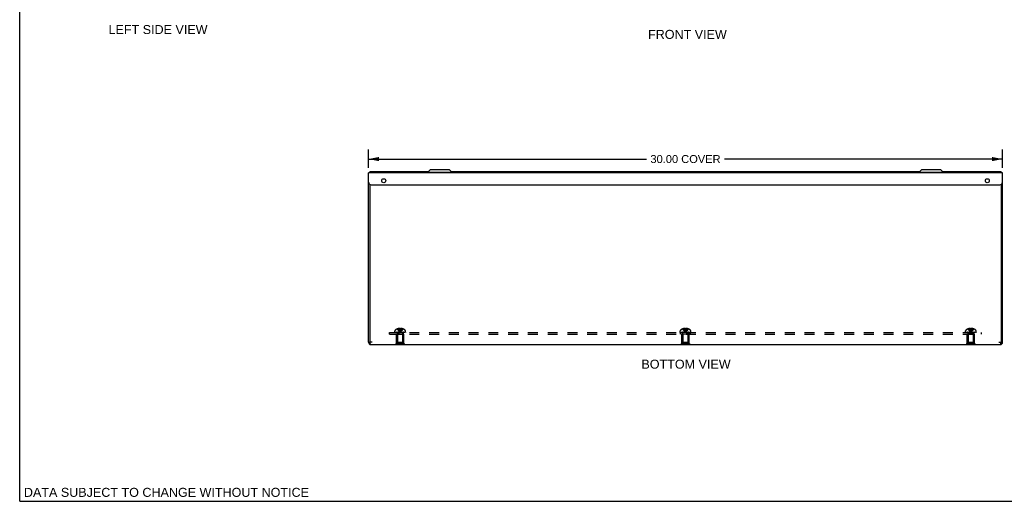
# Model space of a CAD drawing. Header units: inches. Extents: x 0 to 85, y 0 to 55.
# Tile 1 of 15: x 0 to 46.6, y 0 to 22.8. Entities that reach past the tile are written whole.
import ezdxf

# ---------------------------------------------------------------- set-up
doc = ezdxf.new("R2010")
doc.units = ezdxf.units.IN
doc.header["$LTSCALE"] = 4.675
doc.header["$MEASUREMENT"] = 0
doc.linetypes.add('HIDDEN', pattern=[0.2, 0.1, -0.1])
doc.layers.get('0').update_dxf_attribs({"linetype": 'CONTINUOUS'})
for name, color, linetype in [('02___PRT_ALL_AXES', 7, 'CONTINUOUS'), ('06___PRT_ALL_SURFS', 7, 'CONTINUOUS'), ('DEFAULT_2', 8, 'HIDDEN'), ('DIMENSIONS', 7, 'CONTINUOUS')]:
    doc.layers.add(name, color=color, linetype=linetype)
doc.styles.get("Standard").update_dxf_attribs({"font": 'arial.ttf'})
doc.dimstyles.new('DIMSTYLE_1', dxfattribs={"dimtxt": 0.375, "dimasz": 0.5, "dimexe": 0.09, "dimexo": 0.07, "dimgap": 0.0375, "dimtad": 0, "dimtih": 1, "dimtoh": 1, "dimzin": 4, "dimdsep": 46, "dimtxsty": 'Standard', "dimblk": '_FILLED', "dimblk1": '_FILLED', "dimblk2": '_FILLED', "dimcen": 0.09, "dimazin": 1, "dimtfac": 1, "dimtdec": 3, "dimtofl": 0, "dimtmove": 0, "dimatfit": 3, "dimldrblk": '_FILLED', "dimfxl": 1, "dimtolj": 1, "dimtzin": 4, "dimarcsym": 0})

# ---------------------------------------------------------------- blocks, each defined once
blk = doc.blocks.new('_FILLED')
at = {"color": 0, "linetype": 'ByBlock'}
blk.add_solid([(0, 0), (-1, 0.2), (-1, -0.2)], dxfattribs=at)
blk = doc.blocks.new('*D6')
at = {"layer": 'DIMENSIONS', "color": 2, "linetype": 'Continuous'}
for p, q in [((16.503, 15.765), (16.503, 16.637)), ((46.503, 15.765), (46.503, 16.637)), ((16.503, 16.187), (29.658, 16.187)), ((46.503, 16.187), (33.348, 16.187))]:
    blk.add_line(p, q, dxfattribs=at)
at = {"layer": 'DIMENSIONS', "color": 2, "linetype": 'Continuous', "xscale": 0.5, "yscale": 0.5, "zscale": 0.5, "rotation": 180}
blk.add_blockref('_FILLED', (16.503, 16.187), dxfattribs=at)
at = {"layer": 'DIMENSIONS', "color": 2, "linetype": 'Continuous', "xscale": 0.5, "yscale": 0.5, "zscale": 0.5}
blk.add_blockref('_FILLED', (46.503, 16.187), dxfattribs=at)
at = {"layer": 'DIMENSIONS', "color": 2, "linetype": 'Continuous', "insert": (31.503, 16.375), "char_height": 0.375, "width": 3.31506, "attachment_point": 2, "line_spacing_factor": 0.9}
blk.add_mtext('30.00 COVER', dxfattribs=at)

msp = doc.modelspace()

# ---------------------------------------------------------------- linework, layer by layer
at = {"color": 7, "linetype": 'Continuous'}
for p, q in [((0, 0), (0, 55)), ((16.563, 15.595), (16.563, 15.535)), ((17.881, 15.539), (17.625, 15.539)), ((19.434, 15.691), (19.316, 15.573)), ((19.316, 15.573), (20.441, 15.573)), ((19.434, 15.691), (20.323, 15.691)), ((20.323, 15.691), (20.441, 15.573)), ((42.684, 15.691), (42.566, 15.573)), ((42.566, 15.573), (43.691, 15.573)), ((42.684, 15.691), (43.573, 15.691)), ((43.573, 15.691), (43.691, 15.573)), ((46.443, 15.535), (46.443, 15.595)), ((16.563, 14.993), (16.563, 7.532)), ((46.443, 14.993), (46.443, 7.532)), ((16.499, 13.977), (16.499, 14.233)), ((16.499, 14.233), (16.503, 14.233)), ((16.499, 13.977), (16.503, 13.977)), ((16.503, 7.527), (16.563, 7.527)), ((46.503, 7.527), (46.443, 7.527)), ((0, 0), (85, 0))]:
    msp.add_line(p, q, dxfattribs=at)
at = {"color": 3, "linetype": 'Continuous'}
for p, q in [((16.503, 7.527), (16.503, 15.535)), ((46.503, 15.535), (16.503, 15.535)), ((16.563, 15.595), (19.338, 15.595)), ((20.419, 15.595), (42.588, 15.595)), ((43.669, 15.595), (46.443, 15.595)), ((46.503, 7.527), (46.503, 15.535)), ((16.628, 14.975), (46.378, 14.975)), ((16.563, 7.527), (16.563, 7.532)), ((16.675, 7.532), (16.563, 7.532)), ((46.331, 7.532), (46.443, 7.532)), ((46.443, 7.527), (46.443, 7.532)), ((16.615, 7.415), (46.391, 7.415))]:
    msp.add_line(p, q, dxfattribs=at)
for points in [[(16.572, 7.498), (16.568, 7.512), (16.563, 7.527)], [(16.585, 7.458), (16.581, 7.471), (16.576, 7.484), (16.572, 7.498)], [(16.615, 7.415), (16.611, 7.416), (16.607, 7.418), (16.602, 7.423), (16.598, 7.43), (16.594, 7.438), (16.589, 7.448), (16.585, 7.458)], [(46.391, 7.415), (46.396, 7.416), (46.4, 7.418), (46.404, 7.423), (46.409, 7.43), (46.413, 7.438), (46.417, 7.448), (46.422, 7.458)], [(46.422, 7.458), (46.426, 7.471), (46.43, 7.484), (46.435, 7.498)], [(46.435, 7.498), (46.439, 7.512), (46.443, 7.527)]]:
    msp.add_lwpolyline(points, dxfattribs=at)
for centre, radius, start, end in [((16.628, 15.1), 0.125, 180, 270), ((46.378, 15.1), 0.125, 270, 360), ((16.615, 7.527), 0.112, 180, 270), ((46.391, 7.527), 0.112, 270, 360)]:
    msp.add_arc(centre, radius, start, end, dxfattribs=at)
at = {"color": 7, "linetype": 'Continuous'}
for centre, start, end in [((16.615, 7.527), 180, 212.719), ((46.391, 7.527), 327.281, 360)]:
    msp.add_arc(centre, 0.052, start, end, dxfattribs=at)
at = {"layer": '02___PRT_ALL_AXES', "color": 7, "linetype": 'Continuous'}
for p, q in [((19.316, 15.535), (19.316, 15.573)), ((20.441, 15.535), (20.441, 15.573)), ((42.566, 15.535), (42.566, 15.573)), ((43.691, 15.535), (43.691, 15.573))]:
    msp.add_line(p, q, dxfattribs=at)
at = {"layer": '02___PRT_ALL_AXES', "color": 8, "linetype": 'HIDDEN'}
for p, q in [((17.863, 7.985), (17.863, 7.91)), ((18.144, 7.985), (17.863, 7.985)), ((18.144, 7.985), (18.144, 7.91)), ((31.745, 7.985), (31.261, 7.985)), ((31.261, 7.91), (31.261, 7.985)), ((31.363, 7.985), (31.363, 7.91)), ((31.644, 7.985), (31.644, 7.91)), ((31.745, 7.91), (31.745, 7.985)), ((45.144, 7.985), (44.863, 7.985)), ((44.863, 7.985), (44.863, 7.91)), ((45.144, 7.985), (45.144, 7.91)), ((17.833, 7.91), (18.174, 7.91)), ((31.745, 7.91), (31.261, 7.91)), ((44.833, 7.91), (45.174, 7.91))]:
    msp.add_line(p, q, dxfattribs=at)
at = {"layer": '02___PRT_ALL_AXES', "color": 3, "linetype": 'Continuous'}
for centre in [(17.223, 15.163), (45.784, 15.163)]:
    msp.add_circle(centre, 0.094, dxfattribs=at)
at = {"layer": '06___PRT_ALL_SURFS', "color": 8, "linetype": 'HIDDEN'}
for p, q in [((17.833, 7.431), (17.833, 7.91)), ((18.174, 7.431), (18.174, 7.91)), ((31.333, 7.431), (31.333, 7.91)), ((31.674, 7.431), (31.674, 7.91)), ((44.833, 7.431), (44.833, 7.91)), ((45.174, 7.431), (45.174, 7.91)), ((17.787, 7.415), (17.787, 7.431)), ((18.22, 7.431), (17.787, 7.431)), ((17.895, 7.415), (17.895, 7.431)), ((18.112, 7.415), (18.112, 7.431)), ((18.22, 7.415), (18.22, 7.431)), ((31.72, 7.431), (31.287, 7.431)), ((31.287, 7.415), (31.287, 7.431)), ((31.395, 7.415), (31.395, 7.431)), ((31.612, 7.415), (31.612, 7.431)), ((31.72, 7.415), (31.72, 7.431)), ((45.22, 7.431), (44.787, 7.431)), ((44.787, 7.415), (44.787, 7.431)), ((44.895, 7.415), (44.895, 7.431)), ((45.112, 7.415), (45.112, 7.431)), ((45.22, 7.415), (45.22, 7.431))]:
    msp.add_line(p, q, dxfattribs=at)
at = {"layer": '06___PRT_ALL_SURFS', "color": 7, "linetype": 'Continuous'}
for p, q in [((17.787, 7.41), (17.787, 7.415)), ((18.22, 7.41), (17.787, 7.41)), ((17.895, 7.41), (17.895, 7.415)), ((18.112, 7.41), (18.112, 7.415)), ((18.22, 7.41), (18.22, 7.415)), ((31.287, 7.41), (31.287, 7.415)), ((31.72, 7.41), (31.287, 7.41)), ((31.395, 7.41), (31.395, 7.415)), ((31.612, 7.41), (31.612, 7.415)), ((31.72, 7.41), (31.72, 7.415)), ((44.787, 7.41), (44.787, 7.415)), ((45.22, 7.41), (44.787, 7.41)), ((44.895, 7.41), (44.895, 7.415)), ((45.112, 7.41), (45.112, 7.415)), ((45.22, 7.41), (45.22, 7.415))]:
    msp.add_line(p, q, dxfattribs=at)
at = {"layer": 'DEFAULT_2', "color": 8, "linetype": 'HIDDEN'}
for p, q in [((17.503, 7.91), (17.503, 7.985)), ((17.503, 7.985), (45.503, 7.985)), ((17.757, 8.005), (17.757, 8.066)), ((17.757, 8.005), (18.249, 8.005)), ((17.758, 7.985), (17.758, 8)), ((17.758, 8), (18.249, 8)), ((17.765, 8), (17.765, 7.985)), ((17.783, 7.985), (17.783, 8)), ((17.804, 7.985), (17.804, 8)), ((17.81, 8), (17.81, 7.985)), ((17.816, 7.985), (17.816, 8)), ((17.836, 7.985), (17.836, 8)), ((17.845, 7.985), (17.845, 8)), ((17.863, 8.151), (17.863, 8.151)), ((17.864, 8.151), (17.863, 8.151)), ((17.863, 7.985), (17.863, 8)), ((17.985, 8.151), (17.864, 8.151)), ((17.879, 7.515), (17.879, 7.968)), ((17.886, 8), (17.886, 7.985)), ((17.897, 7.985), (17.897, 8)), ((17.899, 8.151), (17.899, 8.164)), ((17.932, 7.985), (17.932, 8)), ((17.937, 7.985), (17.937, 8)), ((17.954, 8.151), (17.954, 8.173)), ((17.985, 8.151), (17.985, 8.164)), ((17.985, 8.151), (17.985, 8.151)), ((17.985, 8.151), (17.991, 8.151)), ((18, 8.015), (18.003, 7.99)), ((18.019, 8.122), (18.016, 8.094)), ((18.021, 8.151), (18.019, 8.122)), ((18.021, 8.164), (18.021, 8.151)), ((18.021, 8.151), (18.021, 8.151)), ((18.143, 8.151), (18.021, 8.151)), ((18.053, 8.151), (18.053, 8.173)), ((18.07, 7.985), (18.07, 8)), ((18.074, 8), (18.074, 7.985)), ((18.108, 8.151), (18.108, 8.164)), ((18.109, 7.985), (18.109, 8)), ((18.12, 7.985), (18.12, 8)), ((18.127, 7.515), (18.127, 7.968)), ((18.144, 8.151), (18.143, 8.151)), ((18.143, 7.985), (18.143, 8)), ((18.144, 8.151), (18.144, 8.151)), ((18.162, 8), (18.162, 7.985)), ((18.171, 7.985), (18.171, 8)), ((18.191, 7.985), (18.191, 8)), ((18.196, 7.985), (18.196, 8)), ((18.202, 7.985), (18.202, 8)), ((18.223, 8), (18.223, 7.985)), ((18.241, 7.985), (18.241, 8)), ((18.249, 8.005), (18.249, 8.066)), ((18.249, 8), (18.249, 7.985)), ((31.257, 8.005), (31.257, 8.066)), ((31.257, 8.005), (31.749, 8.005)), ((31.258, 8), (31.749, 8)), ((31.258, 7.985), (31.258, 8)), ((31.265, 8), (31.265, 7.985)), ((31.283, 7.985), (31.283, 8)), ((31.304, 7.985), (31.304, 8)), ((31.31, 8), (31.31, 7.985)), ((31.316, 7.985), (31.316, 8)), ((31.336, 7.985), (31.336, 8)), ((31.345, 7.985), (31.345, 8)), ((31.363, 8.151), (31.363, 8.151)), ((31.364, 8.151), (31.363, 8.151)), ((31.363, 7.985), (31.363, 8)), ((31.485, 8.151), (31.364, 8.151)), ((31.379, 7.515), (31.379, 7.968)), ((31.386, 8), (31.386, 7.985)), ((31.397, 7.985), (31.397, 8)), ((31.399, 8.151), (31.399, 8.164)), ((31.432, 7.985), (31.432, 8)), ((31.437, 7.985), (31.437, 8)), ((31.454, 8.151), (31.454, 8.173)), ((31.485, 8.151), (31.485, 8.164)), ((31.485, 8.151), (31.485, 8.151)), ((31.5, 8.015), (31.503, 7.99)), ((31.5, 8.015), (31.503, 7.99)), ((31.519, 8.122), (31.516, 8.094)), ((31.521, 8.151), (31.519, 8.122)), ((31.521, 8.164), (31.521, 8.151)), ((31.643, 8.151), (31.521, 8.151)), ((31.521, 8.151), (31.521, 8.151)), ((31.553, 8.151), (31.553, 8.173)), ((31.57, 7.985), (31.57, 8)), ((31.574, 8), (31.574, 7.985)), ((31.608, 8.151), (31.608, 8.164)), ((31.609, 7.985), (31.609, 8)), ((31.62, 7.985), (31.62, 8)), ((31.627, 7.515), (31.627, 7.968)), ((31.643, 8.151), (31.644, 8.151)), ((31.643, 7.985), (31.643, 8)), ((31.644, 8.151), (31.644, 8.151)), ((31.662, 8), (31.662, 7.985)), ((31.671, 7.985), (31.671, 8)), ((31.691, 7.985), (31.691, 8)), ((31.696, 7.985), (31.696, 8)), ((31.702, 7.985), (31.702, 8)), ((31.723, 8), (31.723, 7.985)), ((31.741, 7.985), (31.741, 8)), ((31.749, 8.005), (31.749, 8.066)), ((31.749, 8), (31.749, 7.985)), ((44.757, 8.005), (44.757, 8.066)), ((44.757, 8.005), (45.249, 8.005)), ((44.758, 8), (45.249, 8)), ((44.758, 7.985), (44.758, 8)), ((44.765, 8), (44.765, 7.985)), ((44.783, 7.985), (44.783, 8)), ((44.804, 7.985), (44.804, 8)), ((44.81, 8), (44.81, 7.985)), ((44.816, 7.985), (44.816, 8)), ((44.836, 7.985), (44.836, 8)), ((44.845, 7.985), (44.845, 8)), ((44.864, 8.151), (44.863, 8.151)), ((44.863, 8.151), (44.863, 8.151)), ((44.863, 7.985), (44.863, 8)), ((44.985, 8.151), (44.864, 8.151)), ((44.879, 7.515), (44.879, 7.968)), ((44.886, 8), (44.886, 7.985)), ((44.897, 7.985), (44.897, 8)), ((44.899, 8.151), (44.899, 8.164)), ((44.932, 7.985), (44.932, 8)), ((44.937, 7.985), (44.937, 8)), ((44.954, 8.151), (44.954, 8.173)), ((44.985, 8.151), (44.985, 8.164)), ((44.985, 8.151), (44.985, 8.151)), ((45, 8.015), (45.003, 7.99)), ((45, 8.015), (45.003, 7.99)), ((45.019, 8.122), (45.016, 8.094)), ((45.021, 8.151), (45.019, 8.122)), ((45.021, 8.164), (45.021, 8.151)), ((45.143, 8.151), (45.021, 8.151)), ((45.021, 8.151), (45.021, 8.151)), ((45.053, 8.151), (45.053, 8.173)), ((45.07, 7.985), (45.07, 8)), ((45.074, 8), (45.074, 7.985)), ((45.108, 8.151), (45.108, 8.164)), ((45.109, 7.985), (45.109, 8)), ((45.12, 7.985), (45.12, 8)), ((45.127, 7.515), (45.127, 7.968)), ((45.143, 8.151), (45.144, 8.151)), ((45.143, 7.985), (45.143, 8)), ((45.144, 8.151), (45.144, 8.151)), ((45.162, 8), (45.162, 7.985)), ((45.171, 7.985), (45.171, 8)), ((45.191, 7.985), (45.191, 8)), ((45.196, 7.985), (45.196, 8)), ((45.202, 7.985), (45.202, 8)), ((45.223, 8), (45.223, 7.985)), ((45.241, 7.985), (45.241, 8)), ((45.249, 8.005), (45.249, 8.066)), ((45.249, 8), (45.249, 7.985)), ((45.503, 7.91), (45.503, 7.985)), ((17.503, 7.91), (45.503, 7.91)), ((17.868, 7.91), (17.878, 7.9)), ((17.878, 7.9), (17.878, 7.472)), ((18.128, 7.9), (17.878, 7.9)), ((17.878, 7.472), (18.128, 7.472)), ((17.879, 7.515), (17.889, 7.505)), ((18.127, 7.515), (17.879, 7.515)), ((17.889, 7.505), (18.117, 7.505)), ((18.127, 7.515), (18.117, 7.505)), ((18.138, 7.91), (18.128, 7.9)), ((18.128, 7.9), (18.128, 7.472)), ((31.368, 7.91), (31.378, 7.9)), ((31.628, 7.9), (31.378, 7.9)), ((31.378, 7.9), (31.378, 7.472)), ((31.378, 7.472), (31.628, 7.472)), ((31.627, 7.515), (31.379, 7.515)), ((31.379, 7.515), (31.389, 7.505)), ((31.389, 7.505), (31.617, 7.505)), ((31.627, 7.515), (31.617, 7.505)), ((31.638, 7.91), (31.628, 7.9)), ((31.628, 7.9), (31.628, 7.472)), ((44.868, 7.91), (44.878, 7.9)), ((45.128, 7.9), (44.878, 7.9)), ((44.878, 7.9), (44.878, 7.472)), ((44.878, 7.472), (45.128, 7.472)), ((45.127, 7.515), (44.879, 7.515)), ((44.879, 7.515), (44.889, 7.505)), ((44.889, 7.505), (45.117, 7.505)), ((45.127, 7.515), (45.117, 7.505)), ((45.138, 7.91), (45.128, 7.9)), ((45.128, 7.9), (45.128, 7.472))]:
    msp.add_line(p, q, dxfattribs=at)
for points in [[(17.863, 8.151), (17.883, 8.122), (17.904, 8.094), (17.926, 8.066), (17.951, 8.04), (17.976, 8.015), (18.003, 7.99)], [(17.954, 8.173), (17.947, 8.172), (17.941, 8.172), (17.934, 8.171), (17.928, 8.17), (17.921, 8.169), (17.914, 8.167), (17.906, 8.166), (17.899, 8.164)], [(17.899, 8.151), (17.913, 8.122), (17.929, 8.094), (17.946, 8.066), (17.964, 8.04), (17.983, 8.015), (18.003, 7.99)], [(17.985, 8.164), (17.981, 8.165), (17.977, 8.167), (17.973, 8.168), (17.969, 8.17), (17.965, 8.171), (17.961, 8.172), (17.958, 8.172), (17.954, 8.173)], [(17.954, 8.151), (17.961, 8.122), (17.968, 8.094), (17.976, 8.066), (17.985, 8.04), (17.994, 8.015), (18.003, 7.99)], [(17.985, 8.151), (17.988, 8.122), (17.991, 8.094), (17.993, 8.066), (17.997, 8.04)], [(17.985, 8.151), (17.988, 8.122), (17.99, 8.094), (17.993, 8.066), (17.996, 8.04), (18, 8.015)], [(18.021, 8.151), (18.015, 8.151), (18.009, 8.151), (18.003, 8.151), (17.997, 8.151), (17.991, 8.151)], [(18.053, 8.151), (18.046, 8.122), (18.038, 8.094), (18.03, 8.066), (18.022, 8.04), (18.013, 8.015), (18.003, 7.99)], [(18.108, 8.151), (18.093, 8.122), (18.077, 8.094), (18.06, 8.066), (18.043, 8.04), (18.023, 8.015), (18.003, 7.99)], [(18.144, 8.151), (18.124, 8.122), (18.103, 8.094), (18.08, 8.066), (18.056, 8.04), (18.03, 8.015), (18.003, 7.99)], [(18.016, 8.094), (18.013, 8.066), (18.01, 8.04), (18.007, 8.015), (18.003, 7.99)], [(18.013, 8.066), (18.01, 8.04), (18.007, 8.015), (18.003, 7.99)], [(18.053, 8.173), (18.049, 8.172), (18.045, 8.172), (18.041, 8.171), (18.037, 8.17), (18.033, 8.168), (18.029, 8.167), (18.025, 8.165), (18.021, 8.164)], [(18.108, 8.164), (18.1, 8.166), (18.093, 8.167), (18.086, 8.169), (18.079, 8.17), (18.072, 8.171), (18.066, 8.172), (18.059, 8.172), (18.053, 8.173)], [(31.363, 8.151), (31.383, 8.122), (31.404, 8.094), (31.426, 8.066), (31.451, 8.04), (31.476, 8.015), (31.503, 7.99)], [(31.454, 8.173), (31.447, 8.172), (31.441, 8.172), (31.434, 8.171), (31.428, 8.17), (31.421, 8.169), (31.414, 8.167), (31.406, 8.166), (31.399, 8.164)], [(31.399, 8.151), (31.413, 8.122), (31.429, 8.094), (31.446, 8.066), (31.464, 8.04), (31.483, 8.015), (31.503, 7.99)], [(31.485, 8.164), (31.481, 8.165), (31.477, 8.167), (31.473, 8.168), (31.469, 8.17), (31.465, 8.171), (31.461, 8.172), (31.458, 8.172), (31.454, 8.173)], [(31.454, 8.151), (31.461, 8.122), (31.468, 8.094), (31.476, 8.066), (31.485, 8.04), (31.494, 8.015), (31.503, 7.99)], [(31.521, 8.151), (31.515, 8.151), (31.509, 8.151), (31.503, 8.151), (31.497, 8.151), (31.491, 8.151), (31.485, 8.151)], [(31.485, 8.151), (31.488, 8.122), (31.491, 8.094), (31.493, 8.066), (31.497, 8.04)], [(31.485, 8.151), (31.488, 8.122), (31.49, 8.094), (31.493, 8.066), (31.496, 8.04), (31.5, 8.015)], [(31.553, 8.151), (31.546, 8.122), (31.538, 8.094), (31.53, 8.066), (31.522, 8.04), (31.513, 8.015), (31.503, 7.99)], [(31.608, 8.151), (31.593, 8.122), (31.577, 8.094), (31.56, 8.066), (31.543, 8.04), (31.523, 8.015), (31.503, 7.99)], [(31.644, 8.151), (31.624, 8.122), (31.603, 8.094), (31.58, 8.066), (31.556, 8.04), (31.53, 8.015), (31.503, 7.99)], [(31.516, 8.094), (31.513, 8.066), (31.51, 8.04), (31.507, 8.015), (31.503, 7.99)], [(31.513, 8.066), (31.51, 8.04), (31.507, 8.015), (31.503, 7.99)], [(31.553, 8.173), (31.549, 8.172), (31.545, 8.172), (31.541, 8.171), (31.537, 8.17), (31.533, 8.168), (31.529, 8.167), (31.525, 8.165), (31.521, 8.164)], [(31.608, 8.164), (31.6, 8.166), (31.593, 8.167), (31.586, 8.169), (31.579, 8.17), (31.572, 8.171), (31.566, 8.172), (31.559, 8.172), (31.553, 8.173)], [(44.863, 8.151), (44.883, 8.122), (44.904, 8.094), (44.926, 8.066), (44.951, 8.04), (44.976, 8.015), (45.003, 7.99)], [(44.954, 8.173), (44.947, 8.172), (44.941, 8.172), (44.934, 8.171), (44.928, 8.17), (44.921, 8.169), (44.914, 8.167), (44.906, 8.166), (44.899, 8.164)], [(44.899, 8.151), (44.913, 8.122), (44.929, 8.094), (44.946, 8.066), (44.964, 8.04), (44.983, 8.015), (45.003, 7.99)], [(44.985, 8.164), (44.981, 8.165), (44.977, 8.167), (44.973, 8.168), (44.969, 8.17), (44.965, 8.171), (44.961, 8.172), (44.958, 8.172), (44.954, 8.173)], [(44.954, 8.151), (44.961, 8.122), (44.968, 8.094), (44.976, 8.066), (44.985, 8.04), (44.994, 8.015), (45.003, 7.99)], [(45.021, 8.151), (45.015, 8.151), (45.009, 8.151), (45.003, 8.151), (44.997, 8.151), (44.991, 8.151), (44.985, 8.151)], [(44.985, 8.151), (44.988, 8.122), (44.991, 8.094), (44.993, 8.066), (44.997, 8.04)], [(44.985, 8.151), (44.988, 8.122), (44.99, 8.094), (44.993, 8.066), (44.996, 8.04), (45, 8.015)], [(45.144, 8.151), (45.124, 8.122), (45.103, 8.094), (45.08, 8.066), (45.056, 8.04), (45.03, 8.015), (45.003, 7.99)], [(45.053, 8.151), (45.046, 8.122), (45.038, 8.094), (45.03, 8.066), (45.022, 8.04), (45.013, 8.015), (45.003, 7.99)], [(45.108, 8.151), (45.093, 8.122), (45.077, 8.094), (45.06, 8.066), (45.043, 8.04), (45.023, 8.015), (45.003, 7.99)], [(45.013, 8.066), (45.01, 8.04), (45.007, 8.015), (45.003, 7.99)], [(45.016, 8.094), (45.013, 8.066), (45.01, 8.04), (45.007, 8.015)], [(45.053, 8.173), (45.049, 8.172), (45.045, 8.172), (45.041, 8.171), (45.037, 8.17), (45.033, 8.168), (45.029, 8.167), (45.025, 8.165), (45.021, 8.164)], [(45.108, 8.164), (45.1, 8.166), (45.093, 8.167), (45.086, 8.169), (45.079, 8.17), (45.072, 8.171), (45.066, 8.172), (45.059, 8.172), (45.053, 8.173)]]:
    msp.add_lwpolyline(points, dxfattribs=at)
for centre, radius, start, end in [((17.792, 8.066), 0.035, 130.9334, 180), ((18.003, 7.823), 0.357, 113.1727, 130.9334), ((17.842, 7.968), 0.0372, 59.9503, 90), ((18.003, 7.823), 0.357, 107.0407, 113.0017), ((17.842, 7.968), 0.0372, 0, 27.5399), ((18.003, 7.823), 0.357, 66.9983, 72.9593), ((18.164, 7.968), 0.0372, 152.4601, 180), ((18.003, 7.823), 0.357, 49.0666, 66.8273), ((18.164, 7.968), 0.0372, 90, 120.0497), ((18.214, 8.066), 0.035, 0, 49.0666), ((31.292, 8.066), 0.035, 130.9334, 180), ((31.503, 7.823), 0.357, 113.1727, 130.9334), ((31.342, 7.968), 0.0372, 59.9503, 90), ((31.503, 7.823), 0.357, 107.0407, 113.0017), ((31.342, 7.968), 0.0372, 0, 27.5399), ((31.503, 7.823), 0.357, 66.9983, 72.9593), ((31.664, 7.968), 0.0372, 152.4601, 180), ((31.503, 7.823), 0.357, 49.0666, 66.8273), ((31.664, 7.968), 0.0372, 90, 120.0497), ((31.714, 8.066), 0.035, 0, 49.0666), ((44.792, 8.066), 0.035, 130.9334, 180), ((45.003, 7.823), 0.357, 113.1727, 130.9334), ((44.842, 7.968), 0.0372, 59.9503, 90), ((45.003, 7.823), 0.357, 107.0407, 113.0017), ((44.842, 7.968), 0.0372, 0, 27.5399), ((45.003, 7.823), 0.357, 66.9983, 72.9593), ((45.164, 7.968), 0.0372, 152.4601, 180), ((45.003, 7.823), 0.357, 49.0666, 66.8273), ((45.164, 7.968), 0.0372, 90, 120.0497), ((45.214, 8.066), 0.035, 0, 49.0666)]:
    msp.add_arc(centre, radius, start, end, dxfattribs=at)

# ---------------------------------------------------------------- texts
at = {"layer": 'DIMENSIONS', "color": 2, "linetype": 'Continuous', "char_height": 0.425, "attachment_point": 2, "line_spacing_factor": 0.9}
for s, insert, width in [('LEFT SIDE VIEW', (6.546, 22.525), 4.67342), ('FRONT VIEW', (31.594, 22.296), 3.71914), ('BOTTOM VIEW', (31.528, 6.699), 4.21208), ('DATA SUBJECT TO CHANGE WITHOUT NOTICE', (6.944, 0.636), 13.46413)]:
    msp.add_mtext(s, dxfattribs=dict(at, insert=insert, width=width))

# ---------------------------------------------------------------- dimensions: what is measured, and where the dimension line sits
at = {"layer": 'DIMENSIONS', "color": 2, "linetype": 'Continuous'}
dim = msp.add_linear_dim(base=(16.503, 16.187), p1=(46.503, 16.707), p2=(16.503, 16.707), angle=180, text='<> COVER', dimstyle='DIMSTYLE_1', dxfattribs=at)
dim.commit()
dim.dimension.update_dxf_attribs({"geometry": '*D6', "text_midpoint": (31.503, 16.187), "dimtype": 160})

doc.saveas('drawing.dxf')
